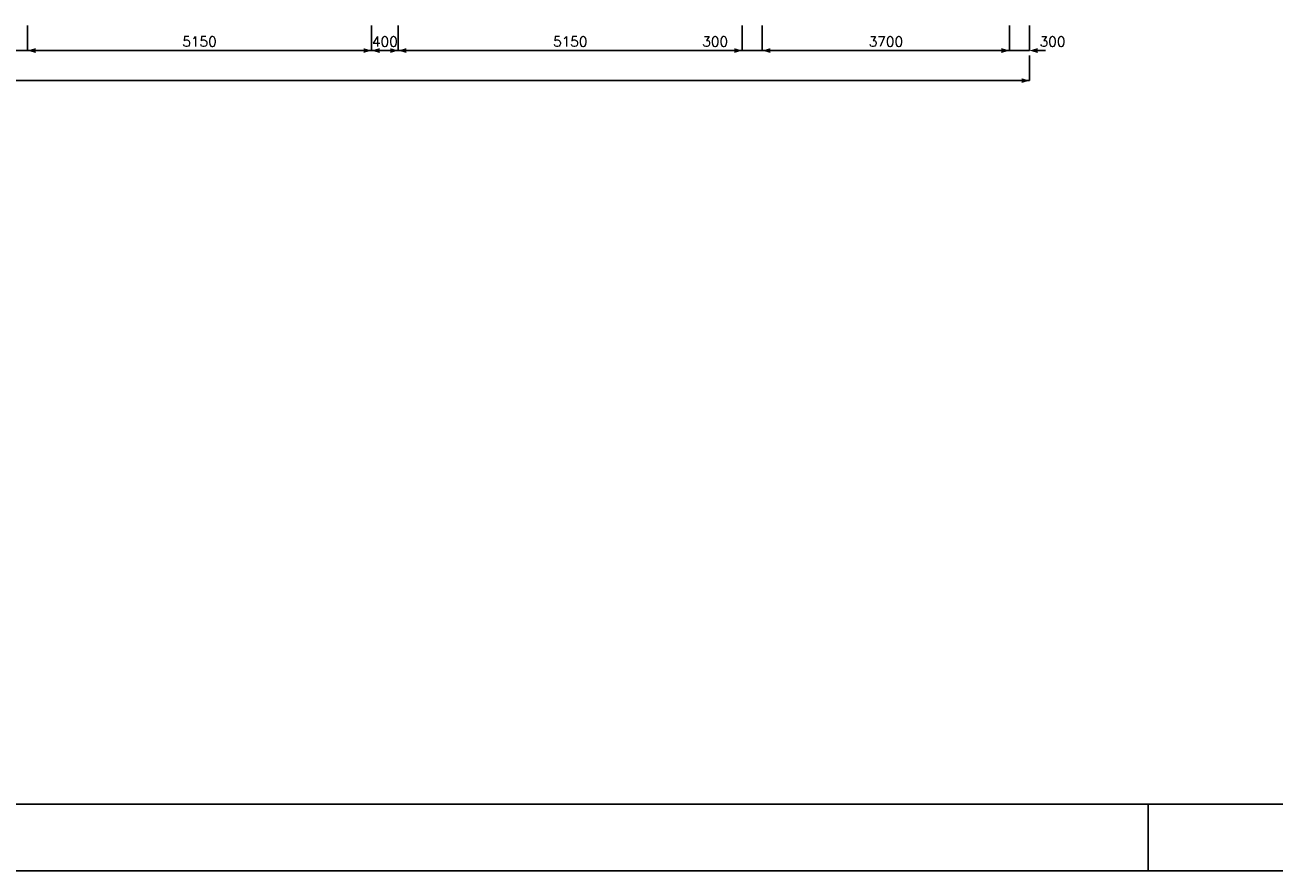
# Model space of a CAD drawing. Extents: x 0 to 118900, y 0 to 84100.
# Tile 5 of 20: x 60085 to 78797, y 0 to 12663. Entities that reach past the tile are written whole.
import ezdxf
from ezdxf.enums import TextEntityAlignment as Align

# ---------------------------------------------------------------- set-up
doc = ezdxf.new("R2010")
doc.units = 0
doc.header["$LTSCALE"] = 60
doc.header["$MEASUREMENT"] = 0
doc.layers.get('0').update_dxf_attribs({"linetype": 'CONTINUOUS'})
doc.layers.add('KADER', color=2, linetype='CONTINUOUS')
doc.layers.add('MAAT15', color=3, linetype='CONTINUOUS')
doc.styles.add('ROMANS', font='romans')

# ---------------------------------------------------------------- blocks, each defined once
blk = doc.blocks.new('ZUDIMTUS')
at = {"color": 3}
blk.add_solid([(0, 0), (-800, -240), (-800, 240)], dxfattribs=at)
blk = doc.blocks.new('ZUDIMEND')
blk.add_line((-800, 0), (-1600, 0))
at = {"color": 3}
blk.add_solid([(0, 0), (-800, -240), (-800, 240)], dxfattribs=at)

msp = doc.modelspace()

# ---------------------------------------------------------------- linework, layer by layer
at = {"layer": 'KADER', "color": 3}
msp.add_line((76900, 0), (76900, 1000), dxfattribs=at)
msp.add_line((76900, 0), (76900, 1000), dxfattribs=at)
msp.add_lwpolyline([(0, 0), (118900, 0), (118900, 0), (118900, 84100), (0, 84100)], close=True, dxfattribs=at)
msp.add_lwpolyline([(0, 0), (118900, 0), (118900, 0), (118900, 84100), (0, 84100)], close=True, dxfattribs=at)
at = {"layer": 'KADER'}
msp.add_lwpolyline([(1000, 1000), (117900, 1000), (117900, 1000), (117900, 83100), (1000, 83100)], close=True, dxfattribs=at)
msp.add_lwpolyline([(1000, 1000), (117900, 1000), (117900, 1000), (117900, 83100), (1000, 83100)], close=True, dxfattribs=at)
at = {"layer": 'MAAT15'}
for p, q in [((60122.03758351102, 12280.64256107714), (60122.03758351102, 12655.64256107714)), ((65272.03758351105, 12280.64256107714), (65272.03758351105, 12655.64256107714)), ((65672.03758351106, 12280.64256107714), (65672.03758351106, 12655.64256107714)), ((70822.03758351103, 12280.64256107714), (70822.03758351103, 12655.64256107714)), ((71122.03758351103, 12280.64256107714), (71122.03758351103, 12655.64256107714)), ((74822.03758351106, 12280.64256107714), (74822.03758351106, 12655.64256107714)), ((75122.03758351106, 12280.64256107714), (75122.03758351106, 12655.64256107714)), ((59822.03758351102, 12280.64256107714), (60122.03758351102, 12280.64256107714)), ((60122.03758351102, 12280.64256107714), (65272.03758351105, 12280.64256107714)), ((65272.03758351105, 12280.64256107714), (65672.03758351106, 12280.64256107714)), ((65672.03758351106, 12280.64256107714), (70822.03758351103, 12280.64256107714)), ((70822.03758351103, 12280.64256107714), (71122.03758351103, 12280.64256107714)), ((71122.03758351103, 12280.64256107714), (74822.03758351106, 12280.64256107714)), ((74822.03758351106, 12280.64256107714), (75122.03758351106, 12280.64256107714)), ((75122.03758351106, 11830.64256107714), (75122.03758351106, 12205.64256107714)), ((26922.03758351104, 11830.64256107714), (75122.03758351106, 11830.64256107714))]:
    msp.add_line(p, q, dxfattribs=at)

# ---------------------------------------------------------------- block references
at = {"layer": 'MAAT15', "xscale": 0.15, "yscale": 0.15, "zscale": 0.15, "rotation": 180}
for name, p in [('ZUDIMTUS', (60122.03758351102, 12280.64256107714)), ('ZUDIMTUS', (65272.03758351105, 12280.64256107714)), ('ZUDIMTUS', (65672.03758351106, 12280.64256107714)), ('ZUDIMTUS', (71122.03758351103, 12280.64256107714)), ('ZUDIMEND', (75122.03758351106, 12280.64256107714))]:
    msp.add_blockref(name, p, dxfattribs=at)
at = {"layer": 'MAAT15', "xscale": 0.15, "yscale": 0.15, "zscale": 0.15}
for p in [(65272.03758351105, 12280.64256107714), (65672.03758351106, 12280.64256107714), (70822.03758351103, 12280.64256107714), (74822.03758351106, 12280.64256107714), (75122.03758351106, 11830.64256107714)]:
    msp.add_blockref('ZUDIMTUS', p, dxfattribs=at)

# ---------------------------------------------------------------- texts
at = {"layer": 'MAAT15', "style": 'ROMANS'}
for s, p in [('5150', (62697.03758351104, 12340.64256107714)), ('400', (65472.03758351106, 12340.64256107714)), ('5150', (68247.03758351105, 12340.64256107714)), ('300', (70416.11559055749, 12340.64256107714)), ('3700', (72972.03758351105, 12340.64256107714)), ('300', (75466.19056358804, 12340.64256107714))]:
    msp.add_text(s, height=150, dxfattribs=at).set_placement(p, align=Align.CENTER)

doc.saveas('drawing.dxf')
